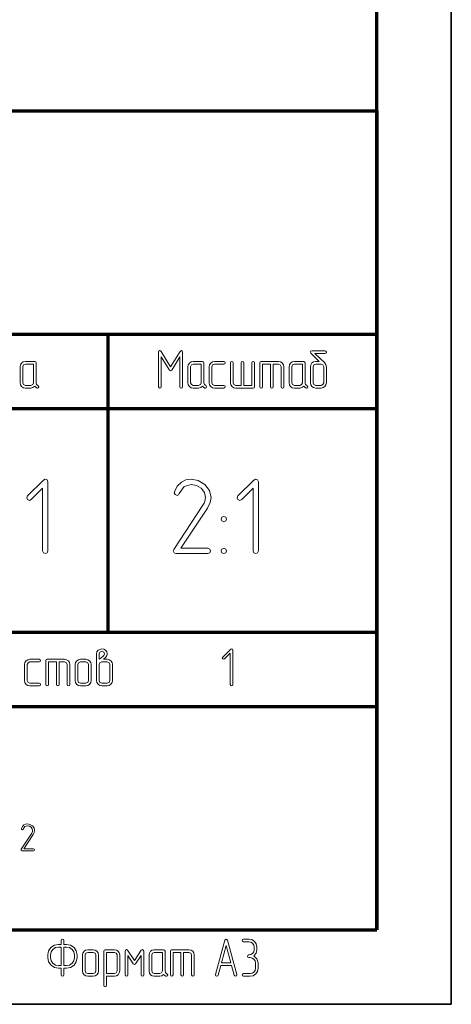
# Model space of a CAD drawing. Extents: x 0 to 420, y 0 to 297.
# Tile 12 of 15: x 391 to 420, y 0 to 66. Entities that reach past the tile are written whole.
import ezdxf

# ---------------------------------------------------------------- set-up
doc = ezdxf.new("R2010")
doc.units = 0

msp = doc.modelspace()

# ---------------------------------------------------------------- linework, layer by layer
at = {"color": 7, "lineweight": 35}
for p, q in [((420, 0), (420, 297)), ((0, 0), (420, 0))]:
    msp.add_line(p, q, dxfattribs=at)
at = {"color": 7, "lineweight": 70}
for p, q in [((415, 5), (415, 292)), ((230, 60), (415, 60)), ((415, 60), (415, 5)), ((295, 45), (415, 45)), ((397, 25), (397, 45)), ((365, 40), (415, 40)), ((365, 25), (415, 25)), ((295, 20), (415, 20)), ((20, 5), (415, 5)), ((230, 5), (415, 5))]:
    msp.add_line(p, q, dxfattribs=at)
at = {"color": 7, "lineweight": 13}
for points in [[(401.981, 41.471), (401.981, 43.792), (401.959, 43.869), (401.901, 43.898), (401.817, 43.84), (401.177, 42.805), (400.541, 43.84), (400.501, 43.883), (400.457, 43.898), (400.399, 43.869), (400.377, 43.792), (400.377, 41.471), (400.402, 41.405), (400.465, 41.383), (400.53, 41.405), (400.556, 41.471), (400.556, 43.474), (401.1, 42.586), (401.177, 42.531), (401.254, 42.586), (401.802, 43.478), (401.802, 41.471), (401.831, 41.405), (401.894, 41.383), (401.956, 41.405)], [(411.517, 43.065), (410.859, 43.704), (411.532, 43.704), (411.601, 43.734), (411.623, 43.792), (411.598, 43.854), (411.532, 43.883), (410.64, 43.883), (410.567, 43.861), (410.538, 43.807), (410.549, 43.766), (410.578, 43.73), (411.152, 43.167), (410.91, 43.167), (410.768, 43.141), (410.655, 43.065), (410.574, 42.948), (410.552, 42.812), (410.552, 41.742), (410.578, 41.603), (410.658, 41.489), (410.772, 41.409), (410.91, 41.383), (411.265, 41.383), (411.404, 41.409), (411.521, 41.489), (411.594, 41.603), (411.623, 41.742), (411.623, 42.812), (411.598, 42.944), (411.521, 43.057), (411.517, 43.061)], [(392.281, 41.555), (392.193, 41.628), (392.16, 41.742), (392.16, 43.079), (392.135, 43.145), (392.069, 43.167), (391.444, 43.167), (391.302, 43.141), (391.192, 43.061), (391.111, 42.944), (391.09, 42.812), (391.09, 41.742), (391.111, 41.599), (391.192, 41.486), (391.305, 41.405), (391.444, 41.383), (391.802, 41.383), (391.948, 41.413), (392.069, 41.504), (392.142, 41.435), (392.226, 41.383), (392.259, 41.38), (392.321, 41.405), (392.347, 41.471)], [(391.981, 41.742), (391.93, 41.614), (391.802, 41.562), (391.444, 41.562), (391.32, 41.614), (391.269, 41.742), (391.269, 42.812), (391.32, 42.937), (391.444, 42.988), (391.981, 42.988)], [(403.531, 41.555), (403.443, 41.628), (403.41, 41.742), (403.41, 43.079), (403.385, 43.145), (403.319, 43.167), (402.694, 43.167), (402.552, 43.141), (402.442, 43.061), (402.361, 42.944), (402.34, 42.812), (402.34, 41.742), (402.361, 41.599), (402.442, 41.486), (402.555, 41.405), (402.694, 41.383), (403.052, 41.383), (403.198, 41.413), (403.319, 41.504), (403.392, 41.435), (403.476, 41.383), (403.509, 41.38), (403.571, 41.405), (403.597, 41.471)], [(403.231, 41.742), (403.18, 41.614), (403.052, 41.562), (402.694, 41.562), (402.57, 41.614), (402.519, 41.742), (402.519, 42.812), (402.57, 42.937), (402.694, 42.988), (403.231, 42.988)], [(404.748, 41.383), (404.818, 41.413), (404.84, 41.471), (404.814, 41.537), (404.748, 41.562), (404.123, 41.562), (403.999, 41.614), (403.948, 41.742), (403.948, 42.812), (403.999, 42.937), (404.123, 42.988), (404.748, 42.988), (404.818, 43.017), (404.84, 43.079), (404.814, 43.141), (404.748, 43.167), (404.123, 43.167), (403.981, 43.141), (403.871, 43.061), (403.791, 42.944), (403.769, 42.812), (403.769, 41.742), (403.791, 41.599), (403.871, 41.486), (403.984, 41.405), (404.123, 41.383)], [(406.09, 41.562), (406.09, 43.079), (406.06, 43.145), (406.002, 43.167), (405.94, 43.141), (405.91, 43.079), (405.91, 41.562), (405.552, 41.562), (405.428, 41.614), (405.377, 41.742), (405.377, 43.079), (405.348, 43.145), (405.285, 43.167), (405.223, 43.141), (405.198, 43.079), (405.198, 41.742), (405.22, 41.599), (405.3, 41.486), (405.413, 41.405), (405.552, 41.383), (406.715, 41.383), (406.78, 41.405), (406.802, 41.471), (406.802, 43.079), (406.773, 43.145), (406.715, 43.167), (406.652, 43.141), (406.623, 43.079), (406.623, 41.562)], [(407.873, 42.988), (407.873, 41.471), (407.899, 41.405), (407.965, 41.383), (408.027, 41.405), (408.052, 41.471), (408.052, 42.988), (408.41, 42.988), (408.535, 42.937), (408.586, 42.812), (408.586, 41.471), (408.615, 41.405), (408.677, 41.383), (408.739, 41.405), (408.765, 41.471), (408.765, 42.812), (408.739, 42.948), (408.663, 43.065), (408.546, 43.141), (408.41, 43.167), (407.248, 43.167), (407.182, 43.145), (407.16, 43.079), (407.16, 41.471), (407.186, 41.405), (407.248, 41.383), (407.314, 41.405), (407.34, 41.471), (407.34, 42.988)], [(410.315, 41.555), (410.227, 41.628), (410.194, 41.742), (410.194, 43.079), (410.168, 43.145), (410.103, 43.167), (409.478, 43.167), (409.335, 43.141), (409.225, 43.061), (409.145, 42.944), (409.123, 42.812), (409.123, 41.742), (409.145, 41.599), (409.225, 41.486), (409.339, 41.405), (409.478, 41.383), (409.836, 41.383), (409.982, 41.413), (410.103, 41.504), (410.176, 41.435), (410.26, 41.383), (410.293, 41.38), (410.355, 41.405), (410.38, 41.471)], [(410.015, 41.742), (409.964, 41.614), (409.836, 41.562), (409.478, 41.562), (409.353, 41.614), (409.302, 41.742), (409.302, 42.812), (409.353, 42.937), (409.478, 42.988), (410.015, 42.988)], [(411.444, 41.742), (411.393, 41.614), (411.265, 41.562), (410.91, 41.562), (410.783, 41.614), (410.731, 41.742), (410.731, 42.812), (410.783, 42.937), (410.91, 42.988), (411.265, 42.988), (411.393, 42.937), (411.444, 42.812)], [(392.955, 30.442), (392.955, 35.084), (392.904, 35.216), (392.773, 35.26), (392.656, 35.208), (391.588, 34.141), (391.53, 34.017), (391.588, 33.893), (391.713, 33.834), (391.837, 33.893), (392.597, 34.66), (392.597, 30.442), (392.656, 30.311), (392.78, 30.267), (392.904, 30.311)], [(403.672, 30.267), (403.811, 30.325), (403.855, 30.442), (403.803, 30.574), (403.672, 30.625), (401.874, 30.625), (403.65, 33.315), (403.833, 33.688), (403.891, 34.039), (403.781, 34.514), (403.467, 34.916), (403.029, 35.179), (402.553, 35.267), (402.202, 35.216), (401.903, 35.069), (401.625, 34.799), (401.435, 34.419), (401.42, 34.353), (401.479, 34.229), (401.61, 34.178), (401.705, 34.214), (401.764, 34.295), (402.093, 34.762), (402.568, 34.901), (402.926, 34.836), (403.226, 34.653), (403.445, 34.368), (403.518, 34.039), (403.474, 33.776), (403.423, 33.651), (403.35, 33.512), (401.391, 30.545), (401.362, 30.457), (401.413, 30.325), (401.537, 30.267)], [(407.064, 30.442), (407.064, 35.084), (407.012, 35.216), (406.881, 35.26), (406.764, 35.208), (405.697, 34.141), (405.638, 34.017), (405.697, 33.893), (405.821, 33.834), (405.945, 33.893), (406.705, 34.66), (406.705, 30.442), (406.764, 30.311), (406.888, 30.267), (407.012, 30.311)], [(404.746, 32.767), (404.615, 32.708), (404.571, 32.584), (404.615, 32.46), (404.746, 32.409), (404.885, 32.467), (404.929, 32.584), (404.878, 32.708)], [(404.746, 30.625), (404.615, 30.567), (404.571, 30.442), (404.615, 30.318), (404.746, 30.267), (404.885, 30.325), (404.929, 30.442), (404.878, 30.574)], [(396.681, 23.167), (396.765, 23.233), (396.845, 23.302), (396.911, 23.419), (396.922, 23.463), (396.925, 23.525), (396.896, 23.675), (396.812, 23.792), (396.699, 23.858), (396.567, 23.88), (396.322, 23.792), (396.238, 23.675), (396.213, 23.525), (396.213, 22.812), (396.213, 21.742), (396.238, 21.603), (396.319, 21.489), (396.432, 21.409), (396.571, 21.383), (396.925, 21.383), (397.064, 21.409), (397.181, 21.489), (397.254, 21.603), (397.284, 21.742), (397.284, 22.812), (397.254, 22.948), (397.178, 23.065), (397.061, 23.141), (396.925, 23.167)], [(405.356, 21.471), (405.356, 23.792), (405.331, 23.858), (405.265, 23.88), (405.207, 23.854), (404.673, 23.321), (404.644, 23.258), (404.673, 23.196), (404.735, 23.167), (404.797, 23.196), (405.177, 23.58), (405.177, 21.471), (405.207, 21.405), (405.269, 21.383), (405.331, 21.405)], [(392.371, 21.383), (392.441, 21.413), (392.463, 21.471), (392.437, 21.537), (392.371, 21.562), (391.746, 21.562), (391.622, 21.614), (391.571, 21.742), (391.571, 22.812), (391.622, 22.937), (391.746, 22.988), (392.371, 22.988), (392.441, 23.017), (392.463, 23.079), (392.437, 23.141), (392.371, 23.167), (391.746, 23.167), (391.604, 23.141), (391.494, 23.061), (391.414, 22.944), (391.392, 22.812), (391.392, 21.742), (391.414, 21.599), (391.494, 21.486), (391.607, 21.405), (391.746, 21.383)], [(393.534, 22.988), (393.534, 21.471), (393.559, 21.405), (393.625, 21.383), (393.687, 21.405), (393.713, 21.471), (393.713, 22.988), (394.071, 22.988), (394.195, 22.937), (394.246, 22.812), (394.246, 21.471), (394.276, 21.405), (394.338, 21.383), (394.4, 21.405), (394.425, 21.471), (394.425, 22.812), (394.4, 22.948), (394.323, 23.065), (394.206, 23.141), (394.071, 23.167), (392.909, 23.167), (392.843, 23.145), (392.821, 23.079), (392.821, 21.471), (392.846, 21.405), (392.909, 21.383), (392.974, 21.405), (393, 21.471), (393, 22.988)], [(395.855, 21.742), (395.855, 22.812), (395.825, 22.948), (395.749, 23.065), (395.632, 23.141), (395.496, 23.167), (395.138, 23.167), (394.996, 23.141), (394.886, 23.061), (394.806, 22.944), (394.784, 22.812), (394.784, 21.742), (394.806, 21.599), (394.886, 21.486), (394.999, 21.405), (395.138, 21.383), (395.496, 21.383), (395.632, 21.405), (395.749, 21.486), (395.825, 21.599)], [(396.392, 23.167), (396.392, 23.525), (396.443, 23.657), (396.567, 23.704), (396.695, 23.657), (396.746, 23.525), (396.732, 23.463), (396.702, 23.416), (396.681, 23.394), (396.527, 23.262)], [(395.675, 21.742), (395.624, 21.614), (395.496, 21.562), (395.138, 21.562), (395.014, 21.614), (394.963, 21.742), (394.963, 22.812), (395.014, 22.937), (395.138, 22.988), (395.496, 22.988), (395.624, 22.937), (395.675, 22.812)], [(397.105, 21.742), (397.053, 21.614), (396.925, 21.562), (396.571, 21.562), (396.443, 21.614), (396.392, 21.742), (396.392, 22.812), (396.443, 22.937), (396.571, 22.988), (396.925, 22.988), (397.053, 22.937), (397.105, 22.812)], [(391.982, 10.316), (392.032, 10.337), (392.047, 10.379), (392.029, 10.426), (391.982, 10.445), (391.334, 10.445), (391.974, 11.413), (392.039, 11.547), (392.061, 11.674), (392.021, 11.845), (391.908, 11.989), (391.75, 12.084), (391.579, 12.116), (391.453, 12.097), (391.345, 12.045), (391.245, 11.947), (391.176, 11.811), (391.171, 11.787), (391.192, 11.742), (391.239, 11.724), (391.274, 11.737), (391.295, 11.766), (391.413, 11.934), (391.584, 11.984), (391.713, 11.961), (391.821, 11.895), (391.9, 11.792), (391.926, 11.674), (391.911, 11.579), (391.892, 11.534), (391.866, 11.484), (391.161, 10.416), (391.15, 10.384), (391.168, 10.337), (391.213, 10.316)], [(393.841, 2.417), (393.841, 1.971), (393.867, 1.905), (393.929, 1.883), (393.995, 1.905), (394.02, 1.971), (394.02, 2.417), (394.196, 2.417), (394.474, 2.472), (394.704, 2.629), (394.857, 2.859), (394.912, 3.133), (394.912, 3.312), (394.857, 3.587), (394.704, 3.817), (394.47, 3.97), (394.196, 4.025), (394.02, 4.025), (394.02, 4.292), (393.991, 4.358), (393.929, 4.383), (393.871, 4.358), (393.841, 4.292), (393.841, 4.025), (393.662, 4.025), (393.385, 3.97), (393.154, 3.813), (392.997, 3.583), (392.946, 3.312), (392.946, 3.133), (393.001, 2.856), (393.162, 2.625), (393.388, 2.468), (393.662, 2.417)], [(404.543, 2.6), (404.55, 2.6), (405.263, 2.6), (405.27, 2.6), (405.446, 1.953), (405.479, 1.902), (405.53, 1.883), (405.592, 1.909), (405.618, 1.971), (405.618, 1.997), (404.993, 4.299), (404.905, 4.38), (404.821, 4.299), (404.196, 1.997), (404.192, 1.971), (404.218, 1.909), (404.284, 1.883), (404.338, 1.902), (404.368, 1.953)], [(406.762, 3.25), (406.908, 3.437), (406.959, 3.667), (406.959, 3.846), (406.919, 4.051), (406.806, 4.226), (406.63, 4.343), (406.425, 4.383), (406.067, 4.383), (406.001, 4.354), (405.98, 4.292), (406.001, 4.23), (406.067, 4.204), (406.425, 4.204), (406.564, 4.175), (406.678, 4.098), (406.754, 3.981), (406.784, 3.846), (406.784, 3.667), (406.754, 3.528), (406.678, 3.415), (406.561, 3.334), (406.425, 3.312), (406.36, 3.283), (406.334, 3.221), (406.36, 3.159), (406.425, 3.133), (406.513, 3.133), (406.652, 3.104), (406.769, 3.027), (406.846, 2.91), (406.871, 2.775), (406.871, 2.417), (406.846, 2.278), (406.769, 2.165), (406.652, 2.084), (406.513, 2.062), (406.067, 2.062), (406.001, 2.033), (405.98, 1.971), (406.001, 1.909), (406.067, 1.883), (406.513, 1.883), (406.718, 1.92), (406.893, 2.041), (407.01, 2.212), (407.05, 2.417), (407.05, 2.775), (406.966, 3.057)], [(393.841, 2.596), (393.662, 2.596), (393.454, 2.636), (393.282, 2.753), (393.165, 2.925), (393.125, 3.133), (393.125, 3.312), (393.165, 3.517), (393.282, 3.689), (393.454, 3.806), (393.662, 3.846), (393.841, 3.846)], [(394.02, 3.846), (394.196, 3.846), (394.401, 3.806), (394.576, 3.689), (394.693, 3.514), (394.733, 3.312), (394.733, 3.133), (394.693, 2.925), (394.572, 2.753), (394.397, 2.633), (394.196, 2.596), (394.02, 2.596)], [(396.341, 2.242), (396.341, 3.312), (396.312, 3.448), (396.235, 3.565), (396.118, 3.641), (395.983, 3.667), (395.625, 3.667), (395.482, 3.641), (395.373, 3.561), (395.292, 3.444), (395.27, 3.312), (395.27, 2.242), (395.292, 2.099), (395.373, 1.986), (395.486, 1.905), (395.625, 1.883), (395.983, 1.883), (396.118, 1.905), (396.235, 1.986), (396.312, 2.099)], [(396.162, 2.242), (396.111, 2.114), (395.983, 2.062), (395.625, 2.062), (395.501, 2.114), (395.45, 2.242), (395.45, 3.312), (395.501, 3.437), (395.625, 3.488), (395.983, 3.488), (396.111, 3.437), (396.162, 3.312)], [(396.879, 1.883), (397.416, 1.883), (397.551, 1.905), (397.668, 1.986), (397.741, 2.103), (397.77, 2.242), (397.77, 3.312), (397.741, 3.448), (397.664, 3.565), (397.548, 3.641), (397.416, 3.667), (396.787, 3.667), (396.721, 3.645), (396.7, 3.579), (396.7, 1.258), (396.729, 1.193), (396.787, 1.171), (396.849, 1.193), (396.879, 1.258)], [(396.879, 2.059), (396.879, 3.488), (397.416, 3.488), (397.54, 3.437), (397.591, 3.312), (397.591, 2.242), (397.537, 2.114), (397.416, 2.059)], [(399.379, 1.971), (399.379, 3.579), (399.349, 3.645), (399.291, 3.671), (399.214, 3.63), (398.754, 2.94), (398.293, 3.63), (398.257, 3.66), (398.22, 3.671), (398.154, 3.641), (398.129, 3.579), (398.129, 1.971), (398.154, 1.905), (398.216, 1.883), (398.282, 1.905), (398.308, 1.971), (398.308, 3.283), (398.677, 2.724), (398.754, 2.673), (398.827, 2.724), (399.2, 3.283), (399.2, 1.971), (399.225, 1.905), (399.287, 1.883), (399.353, 1.905)], [(400.925, 2.055), (400.837, 2.128), (400.804, 2.242), (400.804, 3.579), (400.779, 3.645), (400.713, 3.667), (400.088, 3.667), (399.945, 3.641), (399.836, 3.561), (399.755, 3.444), (399.733, 3.312), (399.733, 2.242), (399.755, 2.099), (399.836, 1.986), (399.949, 1.905), (400.088, 1.883), (400.446, 1.883), (400.592, 1.913), (400.713, 2.004), (400.786, 1.935), (400.87, 1.883), (400.903, 1.88), (400.965, 1.905), (400.991, 1.971)], [(400.625, 2.242), (400.574, 2.114), (400.446, 2.062), (400.088, 2.062), (399.963, 2.114), (399.912, 2.242), (399.912, 3.312), (399.963, 3.437), (400.088, 3.488), (400.625, 3.488)], [(401.875, 3.488), (401.875, 1.971), (401.901, 1.905), (401.966, 1.883), (402.029, 1.905), (402.054, 1.971), (402.054, 3.488), (402.412, 3.488), (402.537, 3.437), (402.588, 3.312), (402.588, 1.971), (402.617, 1.905), (402.679, 1.883), (402.741, 1.905), (402.767, 1.971), (402.767, 3.312), (402.741, 3.448), (402.664, 3.565), (402.548, 3.641), (402.412, 3.667), (401.25, 3.667), (401.184, 3.645), (401.162, 3.579), (401.162, 1.971), (401.188, 1.905), (401.25, 1.883), (401.316, 1.905), (401.341, 1.971), (401.341, 3.488)], [(405.223, 2.779), (404.591, 2.779), (404.905, 3.952)]]:
    msp.add_lwpolyline(points, close=True, dxfattribs=at)

doc.saveas('drawing.dxf')
